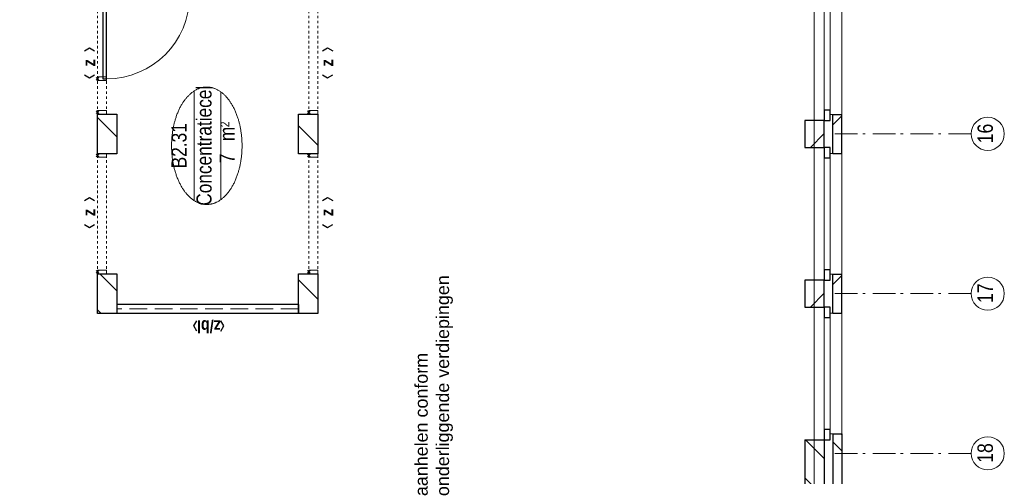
# Model space of a CAD drawing. Header units: millimetres. Extents: x -46954 to 169732, y -26853 to 94136.
# Tile 7 of 174: x -7834 to 3010, y -17881 to -12851. Entities that reach past the tile are written whole.
import ezdxf
from ezdxf.enums import TextEntityAlignment as Align

# ---------------------------------------------------------------- set-up
doc = ezdxf.new("R2010")
doc.units = ezdxf.units.MM
doc.header["$LTSCALE"] = 400
doc.header["$PDMODE"] = 3
doc.header["$PDSIZE"] = 15
for name, pattern in [('STYLE_02', [0.694427, 0.486069, -0.208359]), ('STYLE_06', [1.041641, 0.625, -0.208282, 0.069427, -0.138931]), ('STYLE_21', [0.138889, 0.069444, -0.069444])]:
    doc.linetypes.add(name, pattern=pattern)
for name, color, linetype, lineweight in [('Buitenkozijnen', 140, 'Continuous', 15), ('Interieur-deur', 43, 'Continuous', 9), ('Interieur-scheidingswand-vertikaal', 5, 'Continuous', 25), ('Interieur-systeemwand glas', 140, 'STYLE_21', 15), ('Kozijnmerken', 43, 'Continuous', 9), ('mat-baksteen', 5, 'Continuous', 25), ('mat-kalkzandsteen', 5, 'Continuous', 25), ('None', 7, 'Continuous', 9), ('Ruimtenummers', 5, 'Continuous', 25)]:
    doc.layers.add(name, color=color, linetype=linetype, lineweight=lineweight)
doc.styles.add('Arial', font='arial.ttf', dxfattribs={"height": 176.388889})
doc.styles.add('Arial Narrow', font='ARIALN.TTF', dxfattribs={"height": 222.25})
doc.styles.add('Arial Narrow (bold)', font='ARIALNB.TTF', dxfattribs={"height": 172.861111})

# ---------------------------------------------------------------- blocks, each defined once
blk = doc.blocks.new('*X884')
at = {"layer": 'None', "lineweight": 9}
for p, q in [((-47607, 2880), (-47568, 2919)), ((-47358, 2705), (-47170, 2893))]:
    blk.add_line(p, q, dxfattribs=at)
blk = doc.blocks.new('*X885')
at = {"layer": 'None', "lineweight": 9}
blk.add_line((-45661, 2705), (-45447, 2919), dxfattribs=at)
blk = doc.blocks.new('*X895')
at = {"layer": 'None', "lineweight": 9}
blk.add_line((-47451, 491), (-47237, 705), dxfattribs=at)
blk = doc.blocks.new('*X896')
at = {"layer": 'None', "lineweight": 9}
blk.add_line((-45754, 491), (-45540, 705), dxfattribs=at)
blk = doc.blocks.new('*X910')
at = {"layer": 'None', "lineweight": 9}
blk.add_line((-148.5, -148.5), (4, 4), dxfattribs=at)
blk = doc.blocks.new('*X911')
at = {"layer": 'None', "lineweight": 9}
blk.add_line((100, 100), (200, 200), dxfattribs=at)
blk = doc.blocks.new('Penant best-uitbr  (2D)')
at = {"layer": 'mat-baksteen', "lineweight": 25}
for p, q in [((-215, 200), (215, 200)), ((-215, 100), (-215, 200)), ((215, 100), (215, 200)), ((-215, 100), (215, 100))]:
    blk.add_line(p, q, dxfattribs=at)
at = {"layer": 'mat-kalkzandsteen', "lineweight": 25}
blk.add_lwpolyline([(-148.5, 4), (148.5, 4), (148.5, -210), (-148.5, -210)], close=True, dxfattribs=at)
at = {"layer": 'mat-baksteen'}
blk.add_blockref('*X911', (0, 0), dxfattribs=at)
at = {"layer": 'mat-kalkzandsteen'}
blk.add_blockref('*X910', (0, 0), dxfattribs=at)
blk = doc.blocks.new('Gevelpui best-uitbr 1330 (2D)')
at = {"layer": 'Buitenkozijnen', "lineweight": 15}
for p, q in [((-731.5, 71), (731.5, 71)), ((-731.5, 4), (-731.5, 71)), ((-731.5, 4), (731.5, 4)), ((731.5, 4), (731.5, 71))]:
    blk.add_line(p, q, dxfattribs=at)
at = {"layer": 'Buitenkozijnen', "color": 92, "lineweight": 25}
for points in [[(-731.5, 71), (-617.5, 71), (-617.5, 4), (-731.5, 4)], [(617.5, 71), (731.5, 71), (731.5, 4), (617.5, 4)]]:
    blk.add_lwpolyline(points, close=True, dxfattribs=at)
at = {"layer": 'None', "color": 43, "linetype": 'Continuous', "lineweight": 9}
blk.add_line((-731.5, -107), (731.5, -107), dxfattribs=at)
at = {"layer": 'None', "color": 43, "linetype": 'Continuous', "lineweight": 9, "flags": 128}
blk.add_lwpolyline([(-665, 71), (-665, 200), (665, 200), (665, 71)], dxfattribs=at)
blk = doc.blocks.new('*X914')
at = {"layer": 'None', "lineweight": 9}
for p, q in [((-55485, -5280), (-55385, -5180)), ((-55308, -5280), (-55208, -5180)), ((-54777, -5280), (-54677, -5180)), ((-54601, -5280), (-54501, -5180)), ((-54070, -5280), (-53970, -5180)), ((-53894, -5280), (-53794, -5180)), ((-53363, -5280), (-53263, -5180)), ((-53187, -5280), (-53087, -5180)), ((-52656, -5280), (-52556, -5180)), ((-52480, -5280), (-52380, -5180)), ((-51949, -5280), (-51849, -5180)), ((-51773, -5280), (-51673, -5180)), ((-51242, -5280), (-51142, -5180)), ((-51066, -5280), (-50966, -5180)), ((-50535, -5280), (-50435, -5180)), ((-50358, -5280), (-50258, -5180)), ((-49828, -5280), (-49728, -5180)), ((-49651, -5280), (-49551, -5180)), ((-49121, -5280), (-49021, -5180)), ((-48944, -5280), (-48934, -5270))]:
    blk.add_line(p, q, dxfattribs=at)
blk = doc.blocks.new('*X916')
at = {"layer": 'None', "lineweight": 9}
for p, q in [((-55571, -5084), (-55357, -4870)), ((-55147, -5084), (-54933, -4870)), ((-54723, -5084), (-54509, -4870)), ((-54299, -5084), (-54085, -4870)), ((-53874, -5084), (-53660, -4870)), ((-53450, -5084), (-53236, -4870)), ((-53026, -5084), (-52812, -4870)), ((-52602, -5084), (-52388, -4870)), ((-52177, -5084), (-51963, -4870)), ((-51753, -5084), (-51539, -4870)), ((-51329, -5084), (-51115, -4870)), ((-50905, -5084), (-50691, -4870)), ((-50480, -5084), (-50266, -4870)), ((-50056, -5084), (-49842, -4870)), ((-49632, -5084), (-49418, -4870)), ((-49207, -5084), (-49000, -4877))]:
    blk.add_line(p, q, dxfattribs=at)
blk = doc.blocks.new('Ruimtenummer UV 50')
at = {"layer": 'Ruimtenummers', "color": 8, "lineweight": 5}
for p, q in [((602, 157), (-602, 157)), ((595, -137), (-595, -137))]:
    blk.add_line(p, q, dxfattribs=at)
blk.add_open_spline([(-323, 354), (-173, 406), (173, 406), (323, 354), (473, 302), (560, 212), (647, 122), (647, 18), (647, -86), (560, -176), (473, -266), (323, -318), (173, -370), (-173, -370), (-323, -318), (-474, -266), (-560, -176), (-647, -86), (-647, 18), (-647, 122), (-560, 212), (-474, 302), (-323, 354)], degree=2, knots=[0, 0, 0, 0.09962, 0.19924, 0.19924, 0.283607, 0.283607, 0.349619, 0.349619, 0.415638, 0.415638, 0.5, 0.5, 0.59962, 0.69924, 0.69924, 0.783607, 0.783607, 0.849619, 0.849619, 0.915638, 0.915638, 1, 1, 1], dxfattribs=at)
at = {"layer": 'Ruimtenummers', "attachment_point": 2, "style": 'Arial Narrow'}
for s, insert, char_height in [(' m', (104, -122), 165.9), (' 2', (220, -133), 96.8)]:
    blk.add_mtext(s, dxfattribs=dict(at, insert=insert, char_height=char_height))
at = {"layer": 'Ruimtenummers', "style": 'Arial Narrow'}
for tag, p in [('Nummer', (0, 407)), ('Naam', (0, 132)), ('Oppervlak', (-138, -122))]:
    blk.add_attdef(tag, text='', height=166, dxfattribs=at).set_placement(p, align=Align.TOP_CENTER)
blk = doc.blocks.new('systeemwandstijl 880 hoh')
at = {"layer": 'Interieur-systeemwand glas', "color": 43, "linetype": 'Continuous', "lineweight": 9}
blk.add_lwpolyline([(0, 20), (100, 20), (100, -20), (0, -20)], close=True, dxfattribs=at)
at = {"layer": 'Interieur-systeemwand glas', "color": 43, "linetype": 'Continuous', "lineweight": 15}
blk.add_point((0, 0), dxfattribs=at)
blk = doc.blocks.new('Systeemwand B (2D)')
at = {"layer": 'Interieur-systeemwand glas', "lineweight": 15}
for p, q in [((0, 50), (1323, 50)), ((0, -50), (1323, -50))]:
    blk.add_line(p, q, dxfattribs=at)
at = {"layer": 'None', "color": 7, "rotation": 270}
blk.add_blockref('systeemwandstijl 880 hoh', (20, 50), dxfattribs=at)
at = {"layer": 'None', "color": 7, "xscale": -1, "rotation": 90}
blk.add_blockref('systeemwandstijl 880 hoh', (1303, 50), dxfattribs=at)
blk = doc.blocks.new('Deur systeemwand 915')
at = {"layer": 'Interieur-deur', "color": 140, "linetype": 'Continuous', "lineweight": 15}
blk.add_line((0, 1015), (0, 100), dxfattribs=at)
at = {"layer": 'Interieur-deur', "color": 92, "linetype": 'Continuous', "lineweight": 25}
blk.add_lwpolyline([(-915, 100), (0, 100), (0, 60), (-915, 60)], close=True, dxfattribs=at)
at = {"layer": 'Interieur-deur', "color": 140, "linetype": 'Continuous', "lineweight": 15}
blk.add_arc((0, 100), 915, 90, 180, dxfattribs=at)
blk = doc.blocks.new('Systeemwand B met deur (2D)')
at = {"layer": 'Interieur-systeemwand glas', "lineweight": 15}
for p, q in [((0, 50), (1323, 50)), ((0, -50), (1323, -50))]:
    blk.add_line(p, q, dxfattribs=at)
at = {"layer": 'None', "color": 7, "rotation": 270}
for p in [(20, 50), (388, 50)]:
    blk.add_blockref('systeemwandstijl 880 hoh', p, dxfattribs=at)
at = {"layer": 'None', "color": 7, "xscale": -1}
for name, rotation in [('systeemwandstijl 880 hoh', 90), ('Deur systeemwand 915', 180)]:
    blk.add_blockref(name, (1303, 50), dxfattribs=dict(at, rotation=rotation))
blk = doc.blocks.new('Concentratiecel B 1 (2D)')
at = {"layer": 'Interieur-scheidingswand-vertikaal', "lineweight": 25}
for p, q in [((100, -214), (0, -214)), ((0, -2214), (0, -214)), ((100, -2214), (100, -214)), ((3957, -214), (3857, -214)), ((3857, -2214), (3857, -214)), ((3957, -2214), (3957, -214)), ((100, -2214), (0, -2214)), ((3957, -2214), (3857, -2214))]:
    blk.add_line(p, q, dxfattribs=at)
at = {"layer": 'Interieur-scheidingswand-vertikaal', "linetype": 'STYLE_02', "lineweight": 9}
for p, q in [((50, -2214), (50, -214)), ((3907, -2214), (3907, -214))]:
    blk.add_line(p, q, dxfattribs=at)
at = {"layer": 'None', "color": 7}
for name, p in [('Systeemwand B (2D)', (437, -50)), ('Systeemwand B met deur (2D)', (2197, -50)), ('Systeemwand B (2D)', (437, -2378)), ('Systeemwand B (2D)', (2197, -2378))]:
    blk.add_blockref(name, p, dxfattribs=at)
blk = doc.blocks.new('Kozijnmerk 50')
at = {"layer": 'Kozijnmerken', "color": 92, "linetype": 'Continuous', "lineweight": 25}
for points in [[(-132, 51), (-165, -6), (-132, -62)], [(132, 51), (165, -6), (132, -62)]]:
    blk.add_lwpolyline(points, dxfattribs=at)
at = {"layer": 'None', "color": 43, "style": 'Arial Narrow (bold)'}
blk.add_attdef('merk', text='', height=138, dxfattribs=at).set_placement((0, 0), align=Align.MIDDLE_CENTER)

msp = doc.modelspace()

# ---------------------------------------------------------------- linework, layer by layer
at = {"linetype": 'Continuous', "lineweight": 0, "flags": 128}
msp.add_lwpolyline([(-6762.73324, 12561.57274), (-4762.73324, 12561.57274), (-4762.73324, 10313.07274), (915.26676, 10313.07274), (915.26676, -23953.42726), (-4548.73324, -23953.42726), (-4548.73324, -20848.42726), (-2562.73324, -20848.42726), (-2562.73324, -18388.42726), (-6976.73324, -18388.42726), (-6976.73324, -23953.42726), (-12337.73324, -23953.42726), (-12337.73324, -1838.42726), (-6762.73324, -1838.42726), (-6762.73324, 12561.57274)], dxfattribs=at)
at = {"layer": 'mat-baksteen', "lineweight": 25}
for p, q in [((1122.26676, -17413.42726), (1122.26676, -24263.42726)), ((1122.26676, -17413.42726), (1222.26676, -17413.42726)), ((1222.26676, -17413.42726), (1222.26676, -24363.42726))]:
    msp.add_line(p, q, dxfattribs=at)
at = {"layer": 'mat-kalkzandsteen', "lineweight": 25}
for p, q in [((812.26676, -17479.92726), (812.26676, -23953.42726)), ((812.26676, -17479.92726), (1026.26676, -17479.92726)), ((1026.26676, -17479.92726), (1026.26676, -24167.42726))]:
    msp.add_line(p, q, dxfattribs=at)
for points in [[(-6976.73324, -14326.92726), (-6976.73324, -13889.92726), (-6762.73324, -13889.92726), (-6762.73324, -14326.92726)], [(-4762.73324, -14326.92726), (-4762.73324, -13889.92726), (-4548.73324, -13889.92726), (-4548.73324, -14326.92726)], [(-6976.73324, -16086.92726), (-6976.73324, -15649.92726), (-6762.73324, -15649.92726), (-6762.73324, -16086.92726)], [(-4762.73324, -16086.92726), (-4762.73324, -15649.92726), (-4548.73324, -15649.92726), (-4548.73324, -16086.92726)]]:
    msp.add_lwpolyline(points, close=True, dxfattribs=at)
at = {"layer": 'None', "color": 7, "linetype": 'STYLE_06', "lineweight": 9}
for p, q in [((2644.75447, -14108.42726), (1144.75447, -14108.42726)), ((2644.75447, -15868.42726), (1144.75447, -15868.42726)), ((2644.75447, -17628.42726), (1144.75447, -17628.42726))]:
    msp.add_line(p, q, dxfattribs=at)
at = {"layer": 'None', "color": 43, "linetype": 'Continuous', "lineweight": 9}
for centre in [(2827.36088, -14108.42726), (2827.36088, -15868.42726), (2827.36088, -17628.42726)]:
    msp.add_circle(centre, 182.60642, dxfattribs=at)

# ---------------------------------------------------------------- block references
at = {"layer": 'Interieur-systeemwand glas', "color": 7, "rotation": 90}
msp.add_blockref('Concentratiecel B 1 (2D)', (-6976.73324, -16086.92726), dxfattribs=at)
at = {"layer": 'Kozijnmerken', "color": 7}
for p, rotation, values in [((-7070.70956, -13325.02724), 90, {'merk': 'z'}), ((-4448.88501, -13325.02724), 90, {'merk': 'z'}), ((-7070.70956, -14975.02724), 90, {'merk': 'z'}), ((-4448.88501, -14975.02724), 90, {'merk': 'z'}), ((-5749.74365, -16230.14242), 180, {'merk': 'z/bl'})]:
    msp.add_blockref('Kozijnmerk 50', p, dxfattribs=dict(at, rotation=rotation)).add_auto_attribs(values)
at = {"layer": 'mat-baksteen', "color": 7, "xscale": -1, "rotation": 270}
for p in [(1022.26676, -14108.42726), (1022.26676, -15868.42726)]:
    msp.add_blockref('Penant best-uitbr  (2D)', p, dxfattribs=at)
at = {"layer": 'mat-baksteen', "rotation": 90}
msp.add_blockref('*X914', (-4057.73324, 31520.51338), dxfattribs=at)
at = {"layer": 'mat-kalkzandsteen', "rotation": 90}
for name in ['*X885', '*X896', '*X884', '*X895', '*X916']:
    msp.add_blockref(name, (-4057.73324, 31520.51338), dxfattribs=at)
at = {"layer": 'None', "color": 7, "xscale": -1, "rotation": 270}
for p in [(1022.26676, -13228.42726), (1022.26676, -14988.42726), (1022.26676, -16748.42726)]:
    msp.add_blockref('Gevelpui best-uitbr 1330 (2D)', p, dxfattribs=at)
at = {"layer": 'Ruimtenummers', "rotation": 90}
msp.add_blockref('Ruimtenummer UV 50', (-5755.07659, -14239.45823), dxfattribs=at).add_auto_attribs({'Nummer': 'B2.31', 'Naam': 'Concentratiecel', 'Oppervlak': '7'})

# ---------------------------------------------------------------- texts
at = {"layer": 'None', "color": 8, "char_height": 169.333333, "attachment_point": 1, "rotation": 90, "style": 'Arial Narrow'}
for s, insert in [('16', (2714.6033, -14212.14676)), ('17', (2714.6033, -15972.14676)), ('18', (2714.6033, -17732.14676))]:
    msp.add_mtext(s, dxfattribs=dict(at, insert=insert))
at = {"layer": 'None', "color": 140, "insert": (-3481.4211, -18099.14918), "char_height": 141.1111111, "attachment_point": 1, "rotation": 90, "style": 'Arial'}
msp.add_mtext('aanhelen conform \\Ponderliggende verdiepingen', dxfattribs=at)

doc.saveas('drawing.dxf')
